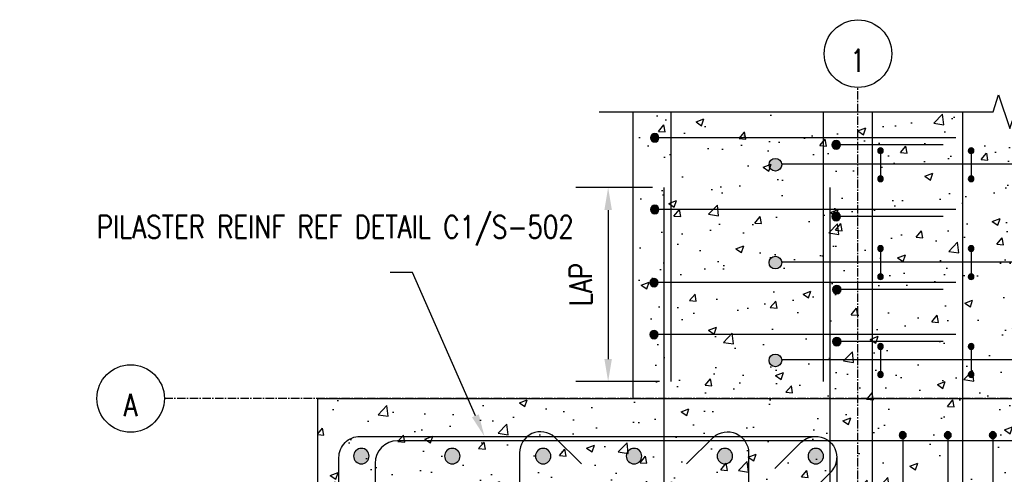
# Model space of a CAD drawing. Header units: inches. Extents: x 73 to 1688, y 720 to 938.
# Tile 27 of 34: x 797 to 885, y 886 to 927. Entities that reach past the tile are written whole.
import ezdxf
from ezdxf import colors
from ezdxf.entities.mleader import LeaderData, LeaderLine
from ezdxf.math import Vec2, Vec3

# ---------------------------------------------------------------- set-up
doc = ezdxf.new("R2010")
doc.units = ezdxf.units.IN
doc.header["$MEASUREMENT"] = 0
doc.linetypes.add('CENTER2', pattern=[1.125, 0.75, -0.125, 0.125, -0.125])
for name, color, linetype in [('A-DETL', 3, 'Continuous'), ('A-DETL-GENF', 3, 'Continuous'), ('A-DETL-MEDM', 3, 'Continuous'), ('A-DETL-WIDE', 5, 'Continuous'), ('A-FLOR', 173, 'Continuous'), ('A-WALL-PATT', 8, 'Continuous'), ('S-ANNO-DIMS', 1, 'Continuous'), ('S-ANNO-NOTE', 2, 'Continuous'), ('S-COLS', 53, 'Continuous'), ('S-DETL-HVY', 4, 'Continuous'), ('S-GRID', 1, 'CENTER2'), ('S-GRID-IDEN', 1, 'Continuous')]:
    doc.layers.add(name, color=color, linetype=linetype)
doc.styles.add('Annotative', font='romans.shx', dxfattribs={"width": 0.8, "height": 0.125})
doc.dimstyles.new('Annotative', dxfattribs={"dimscale": 0, "dimtxt": 0.125, "dimasz": 0.125, "dimexe": 0.18, "dimexo": 0.0625, "dimgap": 0.09, "dimtad": 1, "dimdec": 3, "dimzin": 3, "dimdsep": 46, "dimlunit": 4, "dimtxsty": 'Annotative', "dimcen": 0.09, "dimclrt": 2, "dimazin": 2, "dimtfac": 1, "dimtdec": 3, "dimtmove": 0, "dimatfit": 0, "dimfxl": 1, "dimtfill": 1, "dimfrac": 2, "dimtolj": 1, "dimtzin": 0, "dimarcsym": 0})
pattern_1 = [(50, (0, 0), (7.172602, -0.627521), [0.75, -8.25]), (355, (0, 0), (-1.387513, 7.52192), [0.6, -6.6]), (100.45144, (0.598, -0.052), (5.78509, 6.8944), [0.6374, -7.01142]), (46.1842, (0, 2), (10.672413, -1.65519), [1.125, -12.375]), (96.6356, (0.889, 1.862), (9.34662, 9.74119), [0.9561, -10.51714]), (351.1842, (0, 2), (9.34662, 9.74119), [0.9, -9.9]), (21, (1, 1.5), (5.96907, -4.02619), [0.75, -8.25]), (326, (1, 1.5), (2.433153, 7.2515), [0.6, -6.6]), (71.45144, (1.4974, 1.1645), (8.402224, 3.22531), [0.6374, -7.01142]), (37.5, (0, 0), (0.1215986, 3.3289385), [0, -6.52, 0, -6.7, 0, -6.625]), (7.5, (0, 0), (2.630695, 3.944117), [0, -3.82, 0, -6.37, 0, -2.525]), (327.5, (-2.23, 0), (5.3382244, -0.2255487), [0, -2.5, 0, -7.8, 0, -10.35]), (317.5, (-3.23, 0), (5.831862, 1.00105), [0, -3.25, 0, -5.18, 0, -7.35])]

# ---------------------------------------------------------------- blocks, each defined once
blk = doc.blocks.new('Reinforcing Bar Section_USACE - __11-1185627-PILASTER CORNER THRU PARAPET BEAM_ ROOF SLAB')
at = {"layer": 'A-DETL-GENF'}
blk.add_hatch(color=256, dxfattribs=at).paths.add_polyline_path([(245.48, 887.411), (245.756, 887.543), (245.947, 887.783), (246.015, 888.081), (245.947, 888.379), (245.756, 888.618), (245.48, 888.751), (245.174, 888.751), (244.899, 888.618), (244.708, 888.379), (244.64, 888.081), (244.708, 887.783), (244.899, 887.543), (245.174, 887.411)])
for start, end in [(0, 180), (180, 0)]:
    blk.add_arc((245.327, 888.081), 0.688, start, end, dxfattribs=at)
blk = doc.blocks.new('Reinforcing Bar Section_USACE - __5-579027-PILASTER CORNER THRU PARAPET BEAM_ ROOF SLAB')
at = {"layer": 'A-DETL-GENF'}
blk.add_hatch(color=256, dxfattribs=at).paths.add_polyline_path([(293.077, 889.581), (293.213, 889.612), (293.322, 889.699), (293.382, 889.824), (293.382, 889.963), (293.322, 890.088), (293.213, 890.175), (293.077, 890.206), (292.942, 890.175), (292.833, 890.088), (292.773, 889.963), (292.773, 889.824), (292.833, 889.699), (292.942, 889.612)])
for start, end in [(90, 270), (270, 90)]:
    blk.add_arc((293.077, 889.893), 0.312, start, end, dxfattribs=at)
blk = doc.blocks.new('Reinforcing Bar Section_USACE - __9-1453024-PILASTER CORNER THRU PARAPET BEAM_ ROOF SLAB')
h = blk.add_hatch(color=256)
h.dxf.hatch_style = 1
h.paths.add_polyline_path([(242.56, 838.018, 1), (243.686, 838.018, 1)])
blk.add_circle((243.123, 838.018), 0.563)
blk = doc.blocks.new('Reinforcing Bar Section_USACE - __6-1491246-PILASTER CORNER THRU PARAPET BEAM_ ROOF SLAB')
at = {"layer": 'A-DETL-GENF'}
blk.add_hatch(color=256, dxfattribs=at).paths.add_polyline_path([(196.981, 842.965), (197.132, 843.038), (197.236, 843.168), (197.273, 843.331), (197.236, 843.494), (197.132, 843.624), (196.981, 843.697), (196.815, 843.697), (196.664, 843.624), (196.56, 843.494), (196.523, 843.331), (196.56, 843.168), (196.664, 843.038), (196.815, 842.965)])
for start, end in [(0, 180), (180, 0)]:
    blk.add_arc((196.898, 843.331), 0.375, start, end, dxfattribs=at)
blk = doc.blocks.new('Reinforcing Bar Section_USACE - __6-1581488-PILASTER CORNER THRU PARAPET BEAM_ ROOF SLAB')
at = {"layer": 'A-DETL-GENF'}
blk.add_hatch(color=256, dxfattribs=at).paths.add_polyline_path([(196.815, 834.715), (196.981, 834.715), (197.132, 834.788), (197.236, 834.918), (197.273, 835.081), (197.236, 835.244), (197.132, 835.374), (196.981, 835.447), (196.815, 835.447), (196.664, 835.374), (196.56, 835.244), (196.523, 835.081), (196.56, 834.918), (196.664, 834.788)])
for start, end in [(0, 180), (180, 0)]:
    blk.add_arc((196.898, 835.081), 0.375, start, end, dxfattribs=at)
blk = doc.blocks.new('Reinforcing Bar Section_USACE - __4-599888-PILASTER CORNER THRU PARAPET BEAM_ ROOF SLAB')
at = {"layer": 'A-DETL-GENF'}
blk.add_hatch(color=256, dxfattribs=at).paths.add_polyline_path([(251.077, 914.984), (251.186, 915.009), (251.273, 915.078), (251.321, 915.178), (251.321, 915.29), (251.273, 915.39), (251.186, 915.459), (251.077, 915.484), (250.969, 915.459), (250.882, 915.39), (250.834, 915.29), (250.834, 915.178), (250.882, 915.078), (250.969, 915.009)])
for start, end in [(90, 270), (270, 90)]:
    blk.add_arc((251.077, 915.234), 0.25, start, end, dxfattribs=at)
blk = doc.blocks.new('Grid - Circle 3_8_-570341-PILASTER CORNER THRU PARAPET BEAM_ ROOF SLAB')
at = {"layer": 'S-GRID-IDEN'}
blk.add_circle((249.077, 923.864), 3, dxfattribs=at)
blk = doc.blocks.new('*D55')
at = {"layer": 'Defpoints', "color": 0, "transparency": 16777216}
for p in [(854.585, 911.956), (849.642, 894.706), (855.202, 894.706)]:
    blk.add_point(p, dxfattribs=at)
at = {"layer": 'S-ANNO-DIMS', "color": 0, "lineweight": -2, "transparency": 16777216}
for p, q in [((853.585, 911.956), (846.762, 911.956)), ((849.642, 909.956), (849.642, 896.706)), ((854.202, 894.706), (846.762, 894.706))]:
    blk.add_line(p, q, dxfattribs=at)
at = {"layer": 'S-ANNO-DIMS', "color": 0, "transparency": 16777216}
for points in [[(849.309, 909.956), (849.976, 909.956), (849.642, 911.956)], [(849.309, 896.706), (849.976, 896.706), (849.642, 894.706)]]:
    blk.add_solid(points, dxfattribs=at)
at = {"layer": 'S-ANNO-DIMS', "color": 2, "lineweight": -3, "transparency": 16777216, "insert": (847.202, 903.331), "char_height": 2, "width": 4.99406, "attachment_point": 5, "rotation": 90, "style": 'Annotative', "bg_fill": 3, "box_fill_scale": 1.25, "bg_fill_color": 256, "bg_fill_true_color": 13158600, "bg_fill_transparency": 0}
blk.add_mtext('\\A1;LAP', dxfattribs=at)
blk = doc.blocks.new('_DotBlank')
at = {"color": 0, "linetype": 'ByBlock', "lineweight": -2}
blk.add_line((-0.5, 0), (-1, 0), dxfattribs=at)
blk.add_circle((0, 0), 0.5, dxfattribs=at)
blk = doc.blocks.new('Reinforcing Bend Type T9_USACE - _6-1400937-PILASTER CORNER PLAN')
at = {"lineweight": -3}
blk.add_lwpolyline([(224.501, 887.391), (222.121, 889.772, 0.646084), (218.999, 888.364), (218.999, 873.834), (218.999, 837.968, 0.414214), (220.874, 836.093), (225.377, 836.093)], format="xyb", dxfattribs=at)
blk = doc.blocks.new('Reinforcing Bend Type T1_USACE - _6-1581527-PILASTER CORNER PLAN')
at = {"lineweight": -3}
blk.add_line((241.703, 886.984), (244.04, 889.32), dxfattribs=at)
for points in [[(244.05, 889.329, -0.655401), (247.202, 887.957), (247.202, 838.456, -0.414214), (245.327, 836.581), (204.827, 836.581, -0.414214), (202.952, 838.456), (202.952, 887.956, -0.414214), (204.827, 889.831), (245.257, 889.831)], [(244.355, 884.337), (246.745, 886.728, 0.1764), (247.202, 887.927, 0.017511)]]:
    blk.add_lwpolyline(points, format="xyb", dxfattribs=at)

msp = doc.modelspace()

# ---------------------------------------------------------------- hatches: boundary and pattern name
at = {"layer": 'A-WALL-PATT', "lineweight": -3}
h = msp.add_hatch(dxfattribs=at)
h.set_pattern_fill('AR-CONC', color=256, style=0)
h.set_pattern_definition(pattern_1)
h.paths.add_polyline_path([(917.844, 918.7059), (885.844, 918.7059), (885.344, 917.2059), (884.344, 920.2059), (883.844, 918.7059), (851.844, 918.7059), (851.844, 893.2059), (917.844, 893.2059)])
h = msp.add_hatch(dxfattribs=at)
h.set_pattern_fill('AR-CONC', color=256, style=0)
h.set_pattern_definition(pattern_1)
h.paths.add_polyline_path([(917.844, 877.878), (916.344, 878.378), (919.344, 879.378), (917.844, 879.878), (917.844, 893.2059), (823.844, 893.2059), (823.844, 851.2059), (823.844, 845.2059), (821.844, 844.7793), (821.844, 839.6326), (823.844, 839.2059), (823.844, 833.2059), (917.844, 833.2059)])

# ---------------------------------------------------------------- linework, layer by layer
at = {"layer": 'A-DETL', "lineweight": -3}
for p, q in [((855.2021, 918.7059), (855.2021, 894.7059)), ((868.7359, 918.7059), (868.7359, 894.7059)), ((873.094, 918.7059), (873.094, 838.576)), ((881.144, 918.7059), (881.144, 838.576)), ((880.5315, 916.3854), (854.1565, 916.3854)), ((879.4065, 915.7604), (869.9065, 915.7604)), ((873.844, 915.2341), (873.844, 912.7341)), ((881.894, 915.2341), (881.894, 912.7341)), ((917.844, 914.0305), (865.0636, 914.0305)), ((854.5854, 911.9559), (854.5854, 877.5966)), ((869.3526, 911.9559), (869.3526, 877.5966)), ((880.5315, 910.0104), (854.1565, 910.0104)), ((879.4065, 909.3854), (869.9065, 909.3854)), ((873.844, 906.5341), (873.844, 904.0341)), ((881.894, 906.5341), (881.894, 904.0341)), ((917.844, 905.3305), (865.0636, 905.3305)), ((880.5315, 903.5104), (854.094, 903.5104)), ((879.4065, 902.8854), (869.9065, 902.8854)), ((880.5315, 898.8854), (854.094, 898.8854)), ((879.4065, 898.2604), (869.9065, 898.2604)), ((873.844, 897.8341), (873.844, 895.3341)), ((881.894, 897.8341), (881.894, 895.3341)), ((917.844, 896.6305), (865.0636, 896.6305)), ((917.844, 889.4344), (830.9277, 889.4344)), ((828.9277, 887.4344), (828.9277, 876.4344))]:
    msp.add_line(p, q, dxfattribs=at)
msp.add_arc((830.9277, 887.4344), 2, 90, 180, dxfattribs=at)
at = {"layer": 'A-DETL-MEDM', "lineweight": -3}
msp.add_lwpolyline([(848.844, 918.7059), (883.844, 918.7059), (884.344, 920.2059), (885.344, 917.2059), (885.844, 918.7059), (920.844, 918.7059)], dxfattribs=at)
at = {"layer": 'A-DETL-WIDE', "lineweight": -3}
for p, q in [((875.8266, 889.9427), (875.8266, 837.0046)), ((879.8266, 889.9427), (879.8266, 836.8802)), ((883.8266, 889.9427), (883.8266, 836.8802))]:
    msp.add_line(p, q, dxfattribs=at)
at = {"layer": 'A-FLOR', "lineweight": -3}
msp.add_line((851.844, 918.7059), (851.844, 893.2059), dxfattribs=at)
at = {"layer": 'S-COLS'}
msp.add_lwpolyline([(823.844, 851.2059), (823.844, 893.2059), (917.844, 893.2059)], dxfattribs=at)
at = {"layer": 'S-GRID', "lineweight": -3}
for p, q in [((871.844, 825.2883), (871.844, 920.8637)), ((948.2108, 893.2059), (810.2108, 893.2059))]:
    msp.add_line(p, q, dxfattribs=at)

# ---------------------------------------------------------------- block references
at = {"layer": 'A-DETL-GENF', "lineweight": -3}
for name, p, rotation in [('Reinforcing Bar Section_USACE - __6-1581488-PILASTER CORNER THRU PARAPET BEAM_ ROOF SLAB', (18.7005, 1113.2833), 270.0000000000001), ('Reinforcing Bar Section_USACE - __6-1491246-PILASTER CORNER THRU PARAPET BEAM_ ROOF SLAB', (26.5755, 1112.6583), 270.0000000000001), ('Reinforcing Bar Section_USACE - __9-1453024-PILASTER CORNER THRU PARAPET BEAM_ ROOF SLAB', (26.4876, 1157.1079), 269.9999999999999), ('Reinforcing Bar Section_USACE - __6-1581488-PILASTER CORNER THRU PARAPET BEAM_ ROOF SLAB', (18.7005, 1106.9083), 270.0000000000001), ('Reinforcing Bar Section_USACE - __6-1491246-PILASTER CORNER THRU PARAPET BEAM_ ROOF SLAB', (26.5755, 1106.2833), 270.0000000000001), ('Reinforcing Bar Section_USACE - __9-1453024-PILASTER CORNER THRU PARAPET BEAM_ ROOF SLAB', (26.4876, 1148.4079), 269.9999999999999), ('Reinforcing Bar Section_USACE - __6-1581488-PILASTER CORNER THRU PARAPET BEAM_ ROOF SLAB', (18.638, 1100.4083), 270.0000000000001), ('Reinforcing Bar Section_USACE - __6-1491246-PILASTER CORNER THRU PARAPET BEAM_ ROOF SLAB', (26.638, 1099.7833), 270.0000000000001), ('Reinforcing Bar Section_USACE - __6-1581488-PILASTER CORNER THRU PARAPET BEAM_ ROOF SLAB', (18.638, 1095.7833), 270.0000000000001), ('Reinforcing Bar Section_USACE - __6-1491246-PILASTER CORNER THRU PARAPET BEAM_ ROOF SLAB', (26.638, 1095.1583), 270.0000000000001), ('Reinforcing Bar Section_USACE - __9-1453024-PILASTER CORNER THRU PARAPET BEAM_ ROOF SLAB', (26.4876, 1139.7079), 269.9999999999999)]:
    msp.add_blockref(name, p, dxfattribs=dict(at, rotation=rotation))
for name, p in [('Reinforcing Bar Section_USACE - __4-599888-PILASTER CORNER THRU PARAPET BEAM_ ROOF SLAB', (622.7666, 0)), ('Reinforcing Bar Section_USACE - __4-599888-PILASTER CORNER THRU PARAPET BEAM_ ROOF SLAB', (630.8166, 0)), ('Reinforcing Bar Section_USACE - __4-599888-PILASTER CORNER THRU PARAPET BEAM_ ROOF SLAB', (622.7666, -2.5)), ('Reinforcing Bar Section_USACE - __4-599888-PILASTER CORNER THRU PARAPET BEAM_ ROOF SLAB', (630.8166, -2.5)), ('Reinforcing Bar Section_USACE - __4-599888-PILASTER CORNER THRU PARAPET BEAM_ ROOF SLAB', (622.7666, -8.7)), ('Reinforcing Bar Section_USACE - __4-599888-PILASTER CORNER THRU PARAPET BEAM_ ROOF SLAB', (630.8166, -8.7)), ('Reinforcing Bar Section_USACE - __4-599888-PILASTER CORNER THRU PARAPET BEAM_ ROOF SLAB', (622.7666, -11.2)), ('Reinforcing Bar Section_USACE - __4-599888-PILASTER CORNER THRU PARAPET BEAM_ ROOF SLAB', (630.8166, -11.2)), ('Reinforcing Bar Section_USACE - __4-599888-PILASTER CORNER THRU PARAPET BEAM_ ROOF SLAB', (622.7666, -17.4)), ('Reinforcing Bar Section_USACE - __4-599888-PILASTER CORNER THRU PARAPET BEAM_ ROOF SLAB', (630.8166, -17.4)), ('Reinforcing Bar Section_USACE - __4-599888-PILASTER CORNER THRU PARAPET BEAM_ ROOF SLAB', (622.7666, -19.9)), ('Reinforcing Bar Section_USACE - __4-599888-PILASTER CORNER THRU PARAPET BEAM_ ROOF SLAB', (630.8166, -19.9)), ('Reinforcing Bar Section_USACE - __5-579027-PILASTER CORNER THRU PARAPET BEAM_ ROOF SLAB', (582.7492, 0.0493)), ('Reinforcing Bar Section_USACE - __5-579027-PILASTER CORNER THRU PARAPET BEAM_ ROOF SLAB', (586.7492, 0.0493)), ('Reinforcing Bar Section_USACE - __5-579027-PILASTER CORNER THRU PARAPET BEAM_ ROOF SLAB', (590.7492, 0.0493)), ('Reinforcing Bar Section_USACE - __11-1185627-PILASTER CORNER THRU PARAPET BEAM_ ROOF SLAB', (582.3916, 0)), ('Reinforcing Bar Section_USACE - __11-1185627-PILASTER CORNER THRU PARAPET BEAM_ ROOF SLAB', (590.4666, 0)), ('Reinforcing Bar Section_USACE - __11-1185627-PILASTER CORNER THRU PARAPET BEAM_ ROOF SLAB', (598.5416, 0)), ('Reinforcing Bar Section_USACE - __11-1185627-PILASTER CORNER THRU PARAPET BEAM_ ROOF SLAB', (606.6166, 0)), ('Reinforcing Bar Section_USACE - __11-1185627-PILASTER CORNER THRU PARAPET BEAM_ ROOF SLAB', (614.6916, 0)), ('Reinforcing Bar Section_USACE - __11-1185627-PILASTER CORNER THRU PARAPET BEAM_ ROOF SLAB', (622.7666, 0))]:
    msp.add_blockref(name, p, dxfattribs=at)
at = {"layer": 'S-DETL-HVY', "lineweight": -3}
for name in ['Reinforcing Bend Type T1_USACE - _6-1581527-PILASTER CORNER PLAN', 'Reinforcing Bend Type T9_USACE - _6-1400937-PILASTER CORNER PLAN']:
    msp.add_blockref(name, (622.7666, 0), dxfattribs=at)
at = {"layer": 'S-DETL-HVY', "lineweight": -3, "xscale": -1}
msp.add_blockref('Reinforcing Bend Type T9_USACE - _6-1400937-PILASTER CORNER PLAN', (1081.1214, 0), dxfattribs=at)
at = {"layer": 'S-GRID-IDEN', "lineweight": -3}
msp.add_blockref('Grid - Circle 3_8_-570341-PILASTER CORNER THRU PARAPET BEAM_ ROOF SLAB', (622.7666, 0), dxfattribs=at)
at = {"layer": 'S-GRID-IDEN', "lineweight": -3, "rotation": 89.99999999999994}
msp.add_blockref('Grid - Circle 3_8_-570341-PILASTER CORNER THRU PARAPET BEAM_ ROOF SLAB', (1731.0746, 644.1286), dxfattribs=at)

# ---------------------------------------------------------------- texts
at = {"layer": 'S-GRID-IDEN', "lineweight": -3, "char_height": 2, "attachment_point": 5, "line_spacing_factor": 0.981704, "style": 'Annotative'}
for s, insert, width in [('\\pxqc,t3.2,6.4,9.6,12.8,16,19.2,22.4,25.6,28.8,32,35.2,38.4,41.6,44.8,48,51.2,54.4,57.6,60.8,64,67.2,70.4,73.6,76.8,80,83.2,86.4,89.6,92.8,96,99.2,102.4;{1}', (871.8281, 923.2604), 1.632756), ('\\pxqc,t3.2,6.4,9.6,12.8,16,19.2,22.4,25.6,28.8,32,35.2,38.4,41.6,44.8,48,51.2,54.4,57.6,60.8,64,67.2,70.4,73.6,76.8,80,83.2,86.4,89.6,92.8,96,99.2,102.4;{A}', (807.212, 892.6181), 1.466457)]:
    msp.add_mtext(s, dxfattribs=dict(at, insert=insert, width=width))

# ---------------------------------------------------------------- leaders
at = {"layer": 'S-ANNO-NOTE', "lineweight": -3}
ml = msp.add_multileader_mtext('Standard', dxfattribs=at)
ml.set_content('\\pxt3.2,6.4,9.6,12.8,16,19.2,22.4,25.6,28.8,32,35.2,38.4,41.6,44.8,48,51.2,54.4,57.6,60.8,64,67.2,70.4,73.6,76.8,80,83.2,86.4,89.6,92.8,96,99.2,102.4;{\\C256;(4) - #4 EACH FACE}', color=256, style='Annotative')
ml.set_leader_properties(color=1, linetype='ByLayer', lineweight=-1)
ml.set_arrow_properties(name='DOTBLANK')
ml.build(insert=Vec2(0, 0))
ml.multileader.update_dxf_attribs({"text_right_attachment_type": 3, "dogleg_length": 0.125, "arrow_head_size": 2, "scale": 16})
ctx = ml.context
ctx.base_point, ctx.scale, ctx.char_height, ctx.arrow_head_size, ctx.landing_gap_size, ctx.plane_origin = Vec3(592.8693, 892.7149), 16, 2, 2, 1.44, Vec3(582.5818, 878.1964)
ctx.right_attachment = 3
notes = []
notes.append((ctx, [(0, (1, 1, 0), (590.8693, 892.7149), (1, 0), 2, [(0, [(582.3318, 888.6464)], 0, [])])]))
ctx.mtext.insert, ctx.mtext.width, ctx.mtext.flow_direction = Vec3(594.3093, 893.7149), 15.09161, 5
for ctx, leaders in notes:
    for number, flags, end, landing, length, lines in leaders:
        leader = LeaderData()
        leader.index, (leader.has_last_leader_line, leader.has_dogleg_vector, leader.attachment_direction) = number, flags
        leader.last_leader_point, leader.dogleg_vector, leader.dogleg_length = Vec3(end), Vec3(landing), length
        for number, points, colour, breaks in lines:
            line = LeaderLine()
            line.index, line.vertices, line.color, line.breaks = number, Vec3.list(points), colors.encode_raw_color(colour), breaks
            leader.lines.append(line)
        ctx.leaders.append(leader)

# ---------------------------------------------------------------- next in the draw order: dimensions: what is measured, and where the dimension line sits
at = {"layer": 'S-ANNO-DIMS', "lineweight": -3}
dim = msp.add_linear_dim(base=(849.6423, 894.7059), p1=(854.5854, 911.9559), p2=(855.2021, 894.7059), angle=90, text='LAP', dimstyle='Annotative', override={"dimpost": '\\X'}, dxfattribs=at)
dim.commit()
dim.dimension.update_dxf_attribs({"geometry": '*D55', "text_midpoint": (849.6423, 903.3309), "dimtype": 160})

# ---------------------------------------------------------------- next in the draw order: leaders
at = {"layer": 'S-ANNO-NOTE', "lineweight": -3}
ml = msp.add_multileader_mtext('Standard', dxfattribs=at)
ml.set_content('\\pxt3.2,6.4,9.6,12.8,16,19.2,22.4,25.6,28.8,32,35.2,38.4,41.6,44.8,48,51.2,54.4,57.6,60.8,64,67.2,70.4,73.6,76.8,80,83.2,86.4,89.6,92.8,96,99.2,102.4;{\\C256;(14) - #10 VERTICALS}', color=256, style='Annotative')
ml.set_leader_properties(color=1, linetype='ByLayer', lineweight=-1)
ml.set_arrow_properties(name='DOTBLANK')
ml.build(insert=Vec2(0, 0))
ml.multileader.update_dxf_attribs({"text_right_attachment_type": 3, "dogleg_length": 0.125, "arrow_head_size": 2, "scale": 16})
ctx = ml.context
ctx.base_point, ctx.scale, ctx.char_height, ctx.arrow_head_size, ctx.landing_gap_size, ctx.plane_origin = Vec3(760.847, 925.6551), 16, 2, 2, 1.44, Vec3(729.2944, 910.559)
ctx.right_attachment = 3
notes = []
notes.append((ctx, [(0, (1, 1, 0), (758.847, 925.6551), (1, 0), 2, [(0, [(748.5056, 910.559)], 0, [])])]))
ctx.mtext.insert, ctx.mtext.width, ctx.mtext.flow_direction = Vec3(762.287, 926.6551), 16.026048, 5
ml = msp.add_multileader_mtext('Standard', dxfattribs=at)
ml.set_content('\\pxt3.2,6.4,9.6,12.8,16,19.2,22.4,25.6,28.8,32,35.2,38.4,41.6,44.8,48,51.2,54.4,57.6,60.8,64,67.2,70.4,73.6,76.8,80,83.2,86.4,89.6,92.8,96,99.2,102.4;{\\C256;(14) - #10 VERTICALS}', color=256, style='Annotative')
ml.set_leader_properties(color=1, linetype='ByLayer', lineweight=-1)
ml.set_arrow_properties(name='DOTBLANK')
ml.build(insert=Vec2(0, 0))
ml.multileader.update_dxf_attribs({"text_right_attachment_type": 3, "dogleg_length": 0.125, "arrow_head_size": 2, "scale": 16})
ctx = ml.context
ctx.base_point, ctx.scale, ctx.char_height, ctx.arrow_head_size, ctx.landing_gap_size, ctx.plane_origin = Vec3(592.8693, 910.2471), 16, 2, 2, 1.44, Vec3(562.7477, 897.5964)
ctx.right_attachment = 3
notes.append((ctx, [(0, (1, 1, 0), (590.8693, 910.2471), (1, 0), 2, [(0, [(581.9589, 897.5964)], 0, [])])]))
ctx.mtext.insert, ctx.mtext.width, ctx.mtext.flow_direction = Vec3(594.3093, 911.2471), 16.026048, 5
ml = msp.add_multileader_mtext('Standard', dxfattribs=at)
ml.set_content('\\pxt3.2,6.4,9.6,12.8,16,19.2,22.4,25.6,28.8,32,35.2,38.4,41.6,44.8,48,51.2,54.4,57.6,60.8,64,67.2,70.4,73.6,76.8,80,83.2,86.4,89.6,92.8,96,99.2,102.4;{\\C256;(4) - #4 EACH FACE}', color=256, style='Annotative')
ml.set_leader_properties(color=1, linetype='ByLayer', lineweight=-1)
ml.set_arrow_properties(name='DOTBLANK')
ml.build(insert=Vec2(0, 0))
ml.multileader.update_dxf_attribs({"text_right_attachment_type": 3, "dogleg_length": 0.125, "arrow_head_size": 2, "scale": 16})
ctx = ml.context
ctx.base_point, ctx.scale, ctx.char_height, ctx.arrow_head_size, ctx.landing_gap_size, ctx.plane_origin = Vec3(760.847, 909.106), 16, 2, 2, 1.44, Vec3(749.1285, 891.159)
ctx.right_attachment = 3
notes.append((ctx, [(0, (1, 1, 0), (758.847, 909.106), (1, 0), 2, [(0, [(748.8785, 901.609)], 0, [])])]))
ctx.mtext.insert, ctx.mtext.width, ctx.mtext.flow_direction = Vec3(762.287, 910.106), 15.09161, 5
ml = msp.add_multileader_mtext('Standard', dxfattribs=at)
ml.set_content('PILASTER REINF REF DETAIL C1/S-502', color=256, style='Annotative')
ml.set_leader_properties(color=1, linetype='ByLayer', lineweight=-1)
ml.build(insert=Vec2(0, 0))
ml.multileader.update_dxf_attribs({"text_left_attachment_type": 3, "text_right_attachment_type": 3, "dogleg_length": 0.125, "arrow_head_size": 2, "scale": 16})
ctx = ml.context
ctx.base_point, ctx.scale, ctx.char_height, ctx.arrow_head_size, ctx.landing_gap_size, ctx.plane_origin = Vec3(802.7708, 904.4185), 16, 2, 2, 1.44, Vec3(849.0037, 890.2059)
ctx.left_attachment, ctx.right_attachment = 3, 3
notes.append((ctx, [(0, (1, 1, 0), (832.2604, 904.4185), (-1, 0), 2, [(0, [(838.6502, 889.8309)], 0, [])])]))
ctx.mtext.insert, ctx.mtext.width, ctx.mtext.flow_direction = Vec3(804.2108, 909.4661), 28.225057, 5
ml = msp.add_multileader_mtext('Standard', dxfattribs=at)
ml.set_content('#5 TIE SETS @ 4" OC', color=256, style='Annotative')
ml.set_leader_properties(color=1, linetype='ByLayer', lineweight=-1)
ml.build(insert=Vec2(0, 0))
ml.multileader.update_dxf_attribs({"text_right_attachment_type": 3, "dogleg_length": 0.125, "arrow_head_size": 2, "scale": 16})
ctx = ml.context
ctx.base_point, ctx.scale, ctx.char_height, ctx.arrow_head_size, ctx.landing_gap_size, ctx.plane_origin = Vec3(760.847, 895.0419), 16, 2, 2, 1.44, Vec3(750.3995, 884.9715)
ctx.right_attachment = 3
notes.append((ctx, [(0, (1, 1, 0), (758.847, 895.0419), (1, 0), 2, [(0, [(750.0202, 884.9715)], 0, [])])]))
ctx.mtext.insert, ctx.mtext.width, ctx.mtext.flow_direction = Vec3(762.287, 896.0419), 19.185303, 5
for ctx, leaders in notes:
    for number, flags, end, landing, length, lines in leaders:
        leader = LeaderData()
        leader.index, (leader.has_last_leader_line, leader.has_dogleg_vector, leader.attachment_direction) = number, flags
        leader.last_leader_point, leader.dogleg_vector, leader.dogleg_length = Vec3(end), Vec3(landing), length
        for number, points, colour, breaks in lines:
            line = LeaderLine()
            line.index, line.vertices, line.color, line.breaks = number, Vec3.list(points), colors.encode_raw_color(colour), breaks
            leader.lines.append(line)
        ctx.leaders.append(leader)

doc.saveas('drawing.dxf')
